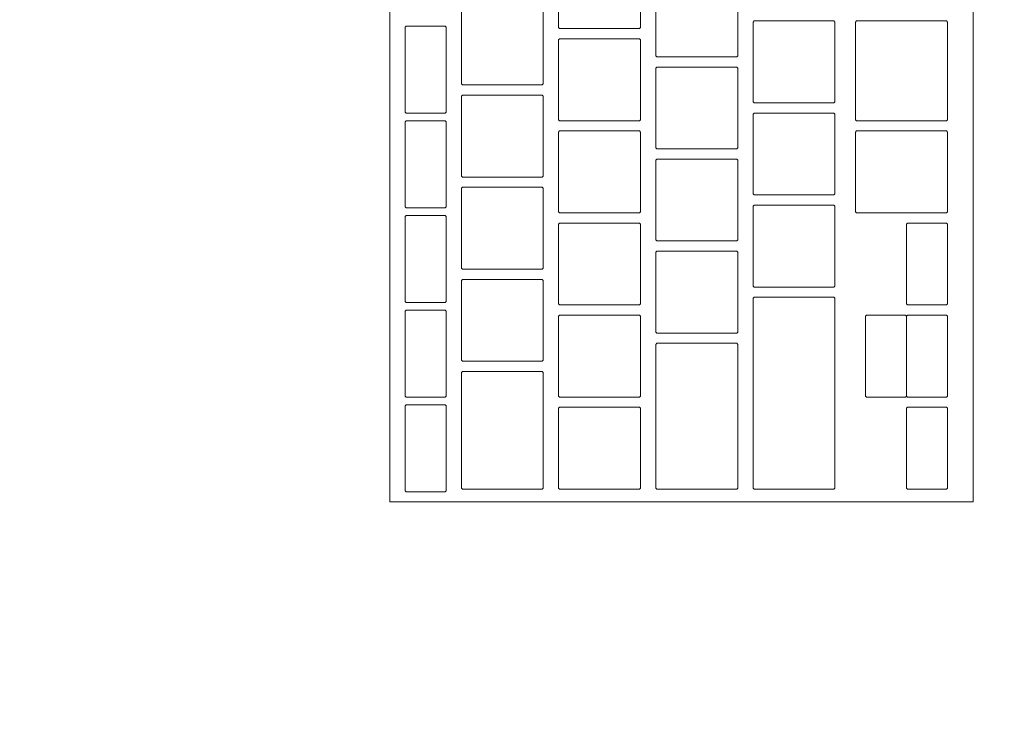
# Model space of a CAD drawing. Header units: metres. Extents: x -3.6 to 90.7, y -11.1 to 18.
# Tile 174 of 256: x 18.928 to 19.12, y 1.57 to 1.705. Entities that reach past the tile are written whole.
import ezdxf

# ---------------------------------------------------------------- set-up
doc = ezdxf.new("R2010")
doc.units = ezdxf.units.M
doc.header["$MEASUREMENT"] = 0
doc.linetypes.add('Wipeout_Contour', pattern=[1, 0, -1])
doc.layers.add('152 - Bemaßung_ Beschriftung.Ausbau', color=7, linetype='Continuous')
doc.layers.add('701 - Einrichtung.Möbel', color=7, linetype='Continuous')
doc.styles.add('ERSTELLTER_STIL_2', font='txt')
doc.dimstyles.new('ERSTELLTER_STIL__3', dxfattribs={"dimtxt": 0.1, "dimasz": 0.0532, "dimexe": 0.18, "dimexo": 0.0625, "dimgap": 0, "dimtad": 1, "dimtih": 1, "dimtoh": 1, "dimzin": 0, "dimdsep": 46, "dimtxsty": 'ERSTELLTER_STIL_2', "dimblk": 'ARROWHEAD_2', "dimblk1": 'ARROWHEAD_2', "dimblk2": 'ARROWHEAD_2', "dimcen": 0.09, "dimse1": 1, "dimse2": 1, "dimclrd": 7, "dimclre": 7, "dimclrt": 7, "dimazin": 0, "dimtfac": 1, "dimtdec": 4, "dimtmove": 0, "dimatfit": 3, "dimfxl": 1, "dimtolj": 1, "dimtzin": 0, "dimarcsym": 0})

# ---------------------------------------------------------------- blocks, each defined once
blk = doc.blocks.new('*D428')
at = {"layer": '152 - Bemaßung_ Beschriftung.Ausbau', "color": 7, "linetype": 'Continuous', "lineweight": 5}
for p, q in [((18.60997, -4.6125), (18.60997, -4.5075)), ((22.02997, -4.6125), (22.02997, -4.5075)), ((18.63018, -4.525), (18.58977, -4.595)), ((22.05018, -4.525), (22.00977, -4.595)), ((18.60997, -4.56), (22.02997, -4.56))]:
    blk.add_line(p, q, dxfattribs=at)
at = {"layer": '152 - Bemaßung_ Beschriftung.Ausbau', "color": 7, "lineweight": 5, "char_height": 0.1, "attachment_point": 7, "style": 'ERSTELLTER_STIL_2'}
for s, insert in [('\\A1;{\\pql;\\fArial|b0|i0|c0|p38;3,42}', (20.11106, -4.54)), ('\\A1;{\\pql;\\fArial|b0|i0|c0|p38;16}', (21.85797, -4.54))]:
    blk.add_mtext(s, dxfattribs=dict(at, insert=insert))
blk = doc.blocks.new('ARROWHEAD_2')
at = {"color": 0, "linetype": 'Continuous', "lineweight": 0}
for p, q in [((-0.3781, -0.655), (0.3781, 0.655)), ((0, 0), (-1, 0))]:
    blk.add_line(p, q, dxfattribs=at)

msp = doc.modelspace()

# ---------------------------------------------------------------- wipeouts: each hides what was drawn before it
at = {"color": 254, "linetype": 'Wipeout_Contour', "lineweight": 0, "ltscale": 118.742834}
msp.add_wipeout([(18.60997, 3.00998), (18.60997, 1.00998), (19.40997, 1.00998), (19.40997, 2.20998), (20.80997, 2.20998), (20.80997, 3.00998)], dxfattribs=at).dxf.layer = '701 - Einrichtung.Möbel'

# ---------------------------------------------------------------- next in the draw order: wipeouts: each hides what was drawn before it
at = {"color": 254, "linetype": 'Wipeout_Contour', "lineweight": 0, "ltscale": 76.571545}
msp.add_wipeout([(19.11389, 1.87312), (18.99989, 1.87312), (18.99989, 1.61112), (19.11389, 1.61112)], dxfattribs=at).dxf.layer = '701 - Einrichtung.Möbel'

# ---------------------------------------------------------------- next in the draw order: linework, layer by layer
at = {"layer": '701 - Einrichtung.Möbel', "color": 7, "linetype": 'Continuous', "lineweight": 5, "flags": 128}
msp.add_lwpolyline([(19.11389, 1.87312), (19.11389, 1.61112), (18.99989, 1.61112), (18.99989, 1.87312)], close=True, dxfattribs=at)

# ---------------------------------------------------------------- next in the draw order: wipeouts: each hides what was drawn before it
at = {"color": 254, "linetype": 'Wipeout_Contour', "lineweight": 0, "ltscale": 171.620912}
msp.add_wipeout([(19.04889, 1.71162), (19.04889, 1.71942), (19.04869, 1.71962), (19.03309, 1.71962), (19.03289, 1.71942), (19.03289, 1.70382), (19.03309, 1.70362), (19.04869, 1.70362), (19.04889, 1.70382)], dxfattribs=at).dxf.layer = '701 - Einrichtung.Möbel'
at = {"color": 254, "linetype": 'Wipeout_Contour', "lineweight": 0, "ltscale": 171.786739}
msp.add_wipeout([(19.06789, 1.70612), (19.06789, 1.71392), (19.06769, 1.71412), (19.05209, 1.71412), (19.05189, 1.71392), (19.05189, 1.69832), (19.05209, 1.69812), (19.06769, 1.69812), (19.06789, 1.69832)], dxfattribs=at).dxf.layer = '701 - Einrichtung.Möbel'
at = {"color": 254, "linetype": 'Wipeout_Contour', "lineweight": 0, "ltscale": 171.441789}
msp.add_wipeout([(19.02989, 1.70062), (19.02989, 1.70842), (19.02969, 1.70862), (19.01409, 1.70862), (19.01389, 1.70842), (19.01389, 1.69282), (19.01409, 1.69262), (19.02969, 1.69262), (19.02989, 1.69282)], dxfattribs=at).dxf.layer = '701 - Einrichtung.Möbel'
at = {"color": 254, "linetype": 'Wipeout_Contour', "lineweight": 0, "ltscale": 171.299538}
msp.add_wipeout([(19.01089, 1.69562), (19.01089, 1.70392), (19.01069, 1.70412), (19.00309, 1.70412), (19.00289, 1.70392), (19.00289, 1.68732), (19.00309, 1.68712), (19.01069, 1.68712), (19.01089, 1.68732)], dxfattribs=at).dxf.layer = '701 - Einrichtung.Möbel'
at = {"color": 254, "linetype": 'Wipeout_Contour', "lineweight": 0, "ltscale": 171.94979}
msp.add_wipeout([(19.08689, 1.69712), (19.08689, 1.70492), (19.08669, 1.70512), (19.07109, 1.70512), (19.07089, 1.70492), (19.07089, 1.68932), (19.07109, 1.68912), (19.08669, 1.68912), (19.08689, 1.68932)], dxfattribs=at).dxf.layer = '701 - Einrichtung.Möbel'
at = {"color": 254, "linetype": 'Wipeout_Contour', "lineweight": 0, "ltscale": 172.138022}
msp.add_wipeout([(19.10889, 1.69537), (19.10889, 1.70492), (19.10869, 1.70512), (19.09109, 1.70512), (19.09089, 1.70492), (19.09089, 1.68582), (19.09109, 1.68562), (19.10869, 1.68562), (19.10889, 1.68582)], dxfattribs=at).dxf.layer = '701 - Einrichtung.Möbel'
at = {"color": 254, "linetype": 'Wipeout_Contour', "lineweight": 0, "ltscale": 171.606448}
msp.add_wipeout([(19.04889, 1.69362), (19.04889, 1.70142), (19.04869, 1.70162), (19.03309, 1.70162), (19.03289, 1.70142), (19.03289, 1.68582), (19.03309, 1.68562), (19.04869, 1.68562), (19.04889, 1.68582)], dxfattribs=at).dxf.layer = '701 - Einrichtung.Möbel'
at = {"color": 254, "linetype": 'Wipeout_Contour', "lineweight": 0, "ltscale": 171.772336}
msp.add_wipeout([(19.06789, 1.68812), (19.06789, 1.69592), (19.06769, 1.69612), (19.05209, 1.69612), (19.05189, 1.69592), (19.05189, 1.68032), (19.05209, 1.68012), (19.06769, 1.68012), (19.06789, 1.68032)], dxfattribs=at).dxf.layer = '701 - Einrichtung.Möbel'
at = {"color": 254, "linetype": 'Wipeout_Contour', "lineweight": 0, "ltscale": 171.427403}
msp.add_wipeout([(19.02989, 1.68262), (19.02989, 1.69042), (19.02969, 1.69062), (19.01409, 1.69062), (19.01389, 1.69042), (19.01389, 1.67482), (19.01409, 1.67462), (19.02969, 1.67462), (19.02989, 1.67482)], dxfattribs=at).dxf.layer = '701 - Einrichtung.Möbel'
at = {"color": 254, "linetype": 'Wipeout_Contour', "lineweight": 0, "ltscale": 171.935477}
msp.add_wipeout([(19.08689, 1.67912), (19.08689, 1.68692), (19.08669, 1.68712), (19.07109, 1.68712), (19.07089, 1.68692), (19.07089, 1.67132), (19.07109, 1.67112), (19.08669, 1.67112), (19.08689, 1.67132)], dxfattribs=at).dxf.layer = '701 - Einrichtung.Möbel'
at = {"color": 254, "linetype": 'Wipeout_Contour', "lineweight": 0, "ltscale": 171.284786}
msp.add_wipeout([(19.01089, 1.67712), (19.01089, 1.68542), (19.01069, 1.68562), (19.00309, 1.68562), (19.00289, 1.68542), (19.00289, 1.66882), (19.00309, 1.66862), (19.01069, 1.66862), (19.01089, 1.66882)], dxfattribs=at).dxf.layer = '701 - Einrichtung.Möbel'
at = {"color": 254, "linetype": 'Wipeout_Contour', "lineweight": 0, "ltscale": 171.592135}
msp.add_wipeout([(19.04889, 1.67562), (19.04889, 1.68342), (19.04869, 1.68362), (19.03309, 1.68362), (19.03289, 1.68342), (19.03289, 1.66782), (19.03309, 1.66762), (19.04869, 1.66762), (19.04889, 1.66782)], dxfattribs=at).dxf.layer = '701 - Einrichtung.Möbel'
at = {"color": 254, "linetype": 'Wipeout_Contour', "lineweight": 0, "ltscale": 172.121913}
msp.add_wipeout([(19.10889, 1.67562), (19.10889, 1.68342), (19.10869, 1.68362), (19.09109, 1.68362), (19.09089, 1.68342), (19.09089, 1.66782), (19.09109, 1.66762), (19.10869, 1.66762), (19.10889, 1.66782)], dxfattribs=at).dxf.layer = '701 - Einrichtung.Möbel'
at = {"color": 254, "linetype": 'Wipeout_Contour', "lineweight": 0, "ltscale": 171.758084}
msp.add_wipeout([(19.06789, 1.67012), (19.06789, 1.67792), (19.06769, 1.67812), (19.05209, 1.67812), (19.05189, 1.67792), (19.05189, 1.66232), (19.05209, 1.66212), (19.06769, 1.66212), (19.06789, 1.66232)], dxfattribs=at).dxf.layer = '701 - Einrichtung.Möbel'
at = {"color": 254, "linetype": 'Wipeout_Contour', "lineweight": 0, "ltscale": 171.413169}
msp.add_wipeout([(19.02989, 1.66462), (19.02989, 1.67242), (19.02969, 1.67262), (19.01409, 1.67262), (19.01389, 1.67242), (19.01389, 1.65682), (19.01409, 1.65662), (19.02969, 1.65662), (19.02989, 1.65682)], dxfattribs=at).dxf.layer = '701 - Einrichtung.Möbel'
at = {"color": 254, "linetype": 'Wipeout_Contour', "lineweight": 0, "ltscale": 171.921314}
msp.add_wipeout([(19.08689, 1.66112), (19.08689, 1.66892), (19.08669, 1.66912), (19.07109, 1.66912), (19.07089, 1.66892), (19.07089, 1.65332), (19.07109, 1.65312), (19.08669, 1.65312), (19.08689, 1.65332)], dxfattribs=at).dxf.layer = '701 - Einrichtung.Möbel'
at = {"color": 254, "linetype": 'Wipeout_Contour', "lineweight": 0, "ltscale": 171.270195}
msp.add_wipeout([(19.01089, 1.65862), (19.01089, 1.66692), (19.01069, 1.66712), (19.00309, 1.66712), (19.00289, 1.66692), (19.00289, 1.65032), (19.00309, 1.65012), (19.01069, 1.65012), (19.01089, 1.65032)], dxfattribs=at).dxf.layer = '701 - Einrichtung.Möbel'
at = {"color": 254, "linetype": 'Wipeout_Contour', "lineweight": 0, "ltscale": 171.577974}
msp.add_wipeout([(19.04889, 1.65762), (19.04889, 1.66542), (19.04869, 1.66562), (19.03309, 1.66562), (19.03289, 1.66542), (19.03289, 1.64982), (19.03309, 1.64962), (19.04869, 1.64962), (19.04889, 1.64982)], dxfattribs=at).dxf.layer = '701 - Einrichtung.Möbel'
at = {"color": 254, "linetype": 'Wipeout_Contour', "lineweight": 0, "ltscale": 172.147671}
msp.add_wipeout([(19.10889, 1.65762), (19.10889, 1.66542), (19.10869, 1.66562), (19.10109, 1.66562), (19.10089, 1.66542), (19.10089, 1.64982), (19.10109, 1.64962), (19.10869, 1.64962), (19.10889, 1.64982)], dxfattribs=at).dxf.layer = '701 - Einrichtung.Möbel'
at = {"color": 254, "linetype": 'Wipeout_Contour', "lineweight": 0, "ltscale": 171.743983}
msp.add_wipeout([(19.06789, 1.65212), (19.06789, 1.65992), (19.06769, 1.66012), (19.05209, 1.66012), (19.05189, 1.65992), (19.05189, 1.64432), (19.05209, 1.64412), (19.06769, 1.64412), (19.06789, 1.64432)], dxfattribs=at).dxf.layer = '701 - Einrichtung.Möbel'
at = {"color": 254, "linetype": 'Wipeout_Contour', "lineweight": 0, "ltscale": 171.399087}
msp.add_wipeout([(19.02989, 1.64662), (19.02989, 1.65442), (19.02969, 1.65462), (19.01409, 1.65462), (19.01389, 1.65442), (19.01389, 1.63882), (19.01409, 1.63862), (19.02969, 1.63862), (19.02989, 1.63882)], dxfattribs=at).dxf.layer = '701 - Einrichtung.Möbel'
at = {"color": 254, "linetype": 'Wipeout_Contour', "lineweight": 0, "ltscale": 171.901102}
msp.add_wipeout([(19.08689, 1.63237), (19.08689, 1.65092), (19.08669, 1.65112), (19.07109, 1.65112), (19.07089, 1.65092), (19.07089, 1.61382), (19.07109, 1.61362), (19.08669, 1.61362), (19.08689, 1.61382)], dxfattribs=at).dxf.layer = '701 - Einrichtung.Möbel'
at = {"color": 254, "linetype": 'Wipeout_Contour', "lineweight": 0, "ltscale": 171.255764}
msp.add_wipeout([(19.01089, 1.64012), (19.01089, 1.64842), (19.01069, 1.64862), (19.00309, 1.64862), (19.00289, 1.64842), (19.00289, 1.63182), (19.00309, 1.63162), (19.01069, 1.63162), (19.01089, 1.63182)], dxfattribs=at).dxf.layer = '701 - Einrichtung.Möbel'
at = {"color": 254, "linetype": 'Wipeout_Contour', "lineweight": 0, "ltscale": 171.563965}
msp.add_wipeout([(19.04889, 1.63962), (19.04889, 1.64742), (19.04869, 1.64762), (19.03309, 1.64762), (19.03289, 1.64742), (19.03289, 1.63182), (19.03309, 1.63162), (19.04869, 1.63162), (19.04889, 1.63182)], dxfattribs=at).dxf.layer = '701 - Einrichtung.Möbel'
at = {"color": 254, "linetype": 'Wipeout_Contour', "lineweight": 0, "ltscale": 172.133708}
msp.add_wipeout([(19.10889, 1.63962), (19.10889, 1.64742), (19.10869, 1.64762), (19.10109, 1.64762), (19.10089, 1.64742), (19.10089, 1.63182), (19.10109, 1.63162), (19.10869, 1.63162), (19.10889, 1.63182)], dxfattribs=at).dxf.layer = '701 - Einrichtung.Möbel'
at = {"color": 254, "linetype": 'Wipeout_Contour', "lineweight": 0, "ltscale": 171.726573}
msp.add_wipeout([(19.06789, 1.62787), (19.06789, 1.64192), (19.06769, 1.64212), (19.05209, 1.64212), (19.05189, 1.64192), (19.05189, 1.61382), (19.05209, 1.61362), (19.06769, 1.61362), (19.06789, 1.61382)], dxfattribs=at).dxf.layer = '701 - Einrichtung.Möbel'
at = {"color": 254, "linetype": 'Wipeout_Contour', "lineweight": 0, "ltscale": 171.383294}
msp.add_wipeout([(19.02989, 1.62512), (19.02989, 1.63642), (19.02969, 1.63662), (19.01409, 1.63662), (19.01389, 1.63642), (19.01389, 1.61382), (19.01409, 1.61362), (19.02969, 1.61362), (19.02989, 1.61382)], dxfattribs=at).dxf.layer = '701 - Einrichtung.Möbel'
at = {"color": 254, "linetype": 'Wipeout_Contour', "lineweight": 0, "ltscale": 171.241494}
msp.add_wipeout([(19.01089, 1.62162), (19.01089, 1.62992), (19.01069, 1.63012), (19.00309, 1.63012), (19.00289, 1.62992), (19.00289, 1.61332), (19.00309, 1.61312), (19.01069, 1.61312), (19.01089, 1.61332)], dxfattribs=at).dxf.layer = '701 - Einrichtung.Möbel'
at = {"color": 254, "linetype": 'Wipeout_Contour', "lineweight": 0, "ltscale": 171.550108}
msp.add_wipeout([(19.04889, 1.62162), (19.04889, 1.62942), (19.04869, 1.62962), (19.03309, 1.62962), (19.03289, 1.62942), (19.03289, 1.61382), (19.03309, 1.61362), (19.04869, 1.61362), (19.04889, 1.61382)], dxfattribs=at).dxf.layer = '701 - Einrichtung.Möbel'
at = {"color": 254, "linetype": 'Wipeout_Contour', "lineweight": 0, "ltscale": 172.119897}
msp.add_wipeout([(19.10889, 1.62162), (19.10889, 1.62942), (19.10869, 1.62962), (19.10109, 1.62962), (19.10089, 1.62942), (19.10089, 1.61382), (19.10109, 1.61362), (19.10869, 1.61362), (19.10889, 1.61382)], dxfattribs=at).dxf.layer = '701 - Einrichtung.Möbel'

# ---------------------------------------------------------------- next in the draw order: linework, layer by layer
at = {"layer": '701 - Einrichtung.Möbel', "color": 7, "linetype": 'Continuous', "lineweight": 5, "flags": 128}
for points in [[(19.04889, 1.71162), (19.04889, 1.70382), (19.04869, 1.70362), (19.03309, 1.70362), (19.03289, 1.70382), (19.03289, 1.71942), (19.03309, 1.71962), (19.04869, 1.71962), (19.04889, 1.71942)], [(19.06789, 1.70612), (19.06789, 1.69832), (19.06769, 1.69812), (19.05209, 1.69812), (19.05189, 1.69832), (19.05189, 1.71392), (19.05209, 1.71412), (19.06769, 1.71412), (19.06789, 1.71392)], [(19.02989, 1.70062), (19.02989, 1.69282), (19.02969, 1.69262), (19.01409, 1.69262), (19.01389, 1.69282), (19.01389, 1.70842), (19.01409, 1.70862), (19.02969, 1.70862), (19.02989, 1.70842)], [(19.01089, 1.69562), (19.01089, 1.68732), (19.01069, 1.68712), (19.00309, 1.68712), (19.00289, 1.68732), (19.00289, 1.70392), (19.00309, 1.70412), (19.01069, 1.70412), (19.01089, 1.70392)], [(19.08689, 1.69712), (19.08689, 1.68932), (19.08669, 1.68912), (19.07109, 1.68912), (19.07089, 1.68932), (19.07089, 1.70492), (19.07109, 1.70512), (19.08669, 1.70512), (19.08689, 1.70492)], [(19.10889, 1.69537), (19.10889, 1.68582), (19.10869, 1.68562), (19.09109, 1.68562), (19.09089, 1.68582), (19.09089, 1.70492), (19.09109, 1.70512), (19.10869, 1.70512), (19.10889, 1.70492)], [(19.04889, 1.69362), (19.04889, 1.68582), (19.04869, 1.68562), (19.03309, 1.68562), (19.03289, 1.68582), (19.03289, 1.70142), (19.03309, 1.70162), (19.04869, 1.70162), (19.04889, 1.70142)], [(19.06789, 1.68812), (19.06789, 1.68032), (19.06769, 1.68012), (19.05209, 1.68012), (19.05189, 1.68032), (19.05189, 1.69592), (19.05209, 1.69612), (19.06769, 1.69612), (19.06789, 1.69592)], [(19.02989, 1.68262), (19.02989, 1.67482), (19.02969, 1.67462), (19.01409, 1.67462), (19.01389, 1.67482), (19.01389, 1.69042), (19.01409, 1.69062), (19.02969, 1.69062), (19.02989, 1.69042)], [(19.08689, 1.67912), (19.08689, 1.67132), (19.08669, 1.67112), (19.07109, 1.67112), (19.07089, 1.67132), (19.07089, 1.68692), (19.07109, 1.68712), (19.08669, 1.68712), (19.08689, 1.68692)], [(19.01089, 1.67712), (19.01089, 1.66882), (19.01069, 1.66862), (19.00309, 1.66862), (19.00289, 1.66882), (19.00289, 1.68542), (19.00309, 1.68562), (19.01069, 1.68562), (19.01089, 1.68542)], [(19.04889, 1.67562), (19.04889, 1.66782), (19.04869, 1.66762), (19.03309, 1.66762), (19.03289, 1.66782), (19.03289, 1.68342), (19.03309, 1.68362), (19.04869, 1.68362), (19.04889, 1.68342)], [(19.10889, 1.67562), (19.10889, 1.66782), (19.10869, 1.66762), (19.09109, 1.66762), (19.09089, 1.66782), (19.09089, 1.68342), (19.09109, 1.68362), (19.10869, 1.68362), (19.10889, 1.68342)], [(19.06789, 1.67012), (19.06789, 1.66232), (19.06769, 1.66212), (19.05209, 1.66212), (19.05189, 1.66232), (19.05189, 1.67792), (19.05209, 1.67812), (19.06769, 1.67812), (19.06789, 1.67792)], [(19.02989, 1.66462), (19.02989, 1.65682), (19.02969, 1.65662), (19.01409, 1.65662), (19.01389, 1.65682), (19.01389, 1.67242), (19.01409, 1.67262), (19.02969, 1.67262), (19.02989, 1.67242)], [(19.08689, 1.66112), (19.08689, 1.65332), (19.08669, 1.65312), (19.07109, 1.65312), (19.07089, 1.65332), (19.07089, 1.66892), (19.07109, 1.66912), (19.08669, 1.66912), (19.08689, 1.66892)], [(19.01089, 1.65862), (19.01089, 1.65032), (19.01069, 1.65012), (19.00309, 1.65012), (19.00289, 1.65032), (19.00289, 1.66692), (19.00309, 1.66712), (19.01069, 1.66712), (19.01089, 1.66692)], [(19.04889, 1.65762), (19.04889, 1.64982), (19.04869, 1.64962), (19.03309, 1.64962), (19.03289, 1.64982), (19.03289, 1.66542), (19.03309, 1.66562), (19.04869, 1.66562), (19.04889, 1.66542)], [(19.10889, 1.65762), (19.10889, 1.64982), (19.10869, 1.64962), (19.10109, 1.64962), (19.10089, 1.64982), (19.10089, 1.66542), (19.10109, 1.66562), (19.10869, 1.66562), (19.10889, 1.66542)], [(19.06789, 1.65212), (19.06789, 1.64432), (19.06769, 1.64412), (19.05209, 1.64412), (19.05189, 1.64432), (19.05189, 1.65992), (19.05209, 1.66012), (19.06769, 1.66012), (19.06789, 1.65992)], [(19.02989, 1.64662), (19.02989, 1.63882), (19.02969, 1.63862), (19.01409, 1.63862), (19.01389, 1.63882), (19.01389, 1.65442), (19.01409, 1.65462), (19.02969, 1.65462), (19.02989, 1.65442)], [(19.08689, 1.63237), (19.08689, 1.61382), (19.08669, 1.61362), (19.07109, 1.61362), (19.07089, 1.61382), (19.07089, 1.65092), (19.07109, 1.65112), (19.08669, 1.65112), (19.08689, 1.65092)], [(19.01089, 1.64012), (19.01089, 1.63182), (19.01069, 1.63162), (19.00309, 1.63162), (19.00289, 1.63182), (19.00289, 1.64842), (19.00309, 1.64862), (19.01069, 1.64862), (19.01089, 1.64842)], [(19.04889, 1.63962), (19.04889, 1.63182), (19.04869, 1.63162), (19.03309, 1.63162), (19.03289, 1.63182), (19.03289, 1.64742), (19.03309, 1.64762), (19.04869, 1.64762), (19.04889, 1.64742)], [(19.10889, 1.63962), (19.10889, 1.63182), (19.10869, 1.63162), (19.10109, 1.63162), (19.10089, 1.63182), (19.10089, 1.64742), (19.10109, 1.64762), (19.10869, 1.64762), (19.10889, 1.64742)], [(19.06789, 1.62787), (19.06789, 1.61382), (19.06769, 1.61362), (19.05209, 1.61362), (19.05189, 1.61382), (19.05189, 1.64192), (19.05209, 1.64212), (19.06769, 1.64212), (19.06789, 1.64192)], [(19.02989, 1.62512), (19.02989, 1.61382), (19.02969, 1.61362), (19.01409, 1.61362), (19.01389, 1.61382), (19.01389, 1.63642), (19.01409, 1.63662), (19.02969, 1.63662), (19.02989, 1.63642)], [(19.01089, 1.62162), (19.01089, 1.61332), (19.01069, 1.61312), (19.00309, 1.61312), (19.00289, 1.61332), (19.00289, 1.62992), (19.00309, 1.63012), (19.01069, 1.63012), (19.01089, 1.62992)], [(19.04889, 1.62162), (19.04889, 1.61382), (19.04869, 1.61362), (19.03309, 1.61362), (19.03289, 1.61382), (19.03289, 1.62942), (19.03309, 1.62962), (19.04869, 1.62962), (19.04889, 1.62942)], [(19.10889, 1.62162), (19.10889, 1.61382), (19.10869, 1.61362), (19.10109, 1.61362), (19.10089, 1.61382), (19.10089, 1.62942), (19.10109, 1.62962), (19.10869, 1.62962), (19.10889, 1.62942)]]:
    msp.add_lwpolyline(points, close=True, dxfattribs=at)

# ---------------------------------------------------------------- next in the draw order: wipeouts: each hides what was drawn before it
at = {"color": 254, "linetype": 'Wipeout_Contour', "lineweight": 0, "ltscale": 172.061995}
msp.add_wipeout([(19.10089, 1.63962), (19.10089, 1.64742), (19.10069, 1.64762), (19.09309, 1.64762), (19.09289, 1.64742), (19.09289, 1.63182), (19.09309, 1.63162), (19.10069, 1.63162), (19.10089, 1.63182)], dxfattribs=at).dxf.layer = '701 - Einrichtung.Möbel'

# ---------------------------------------------------------------- next in the draw order: linework, layer by layer
at = {"layer": '701 - Einrichtung.Möbel', "color": 7, "linetype": 'Continuous', "lineweight": 5, "flags": 128}
msp.add_lwpolyline([(19.10089, 1.63962), (19.10089, 1.63182), (19.10069, 1.63162), (19.09309, 1.63162), (19.09289, 1.63182), (19.09289, 1.64742), (19.09309, 1.64762), (19.10069, 1.64762), (19.10089, 1.64742)], close=True, dxfattribs=at)

# ---------------------------------------------------------------- next in the draw order: dimensions: what is measured, and where the dimension line sits
at = {"layer": '152 - Bemaßung_ Beschriftung.Ausbau', "color": 7, "linetype": 'Continuous', "lineweight": 5}
dim = msp.add_linear_dim(base=(22.02997, -4.56), p1=(18.60997, 2.94998), p2=(22.02997, 3.25749), dimstyle='ERSTELLTER_STIL__3', dxfattribs=at)
dim.commit()
dim.dimension.update_dxf_attribs({"geometry": '*D428', "text_midpoint": (20.24094, -4.49), "dimtype": 160})

doc.saveas('drawing.dxf')
